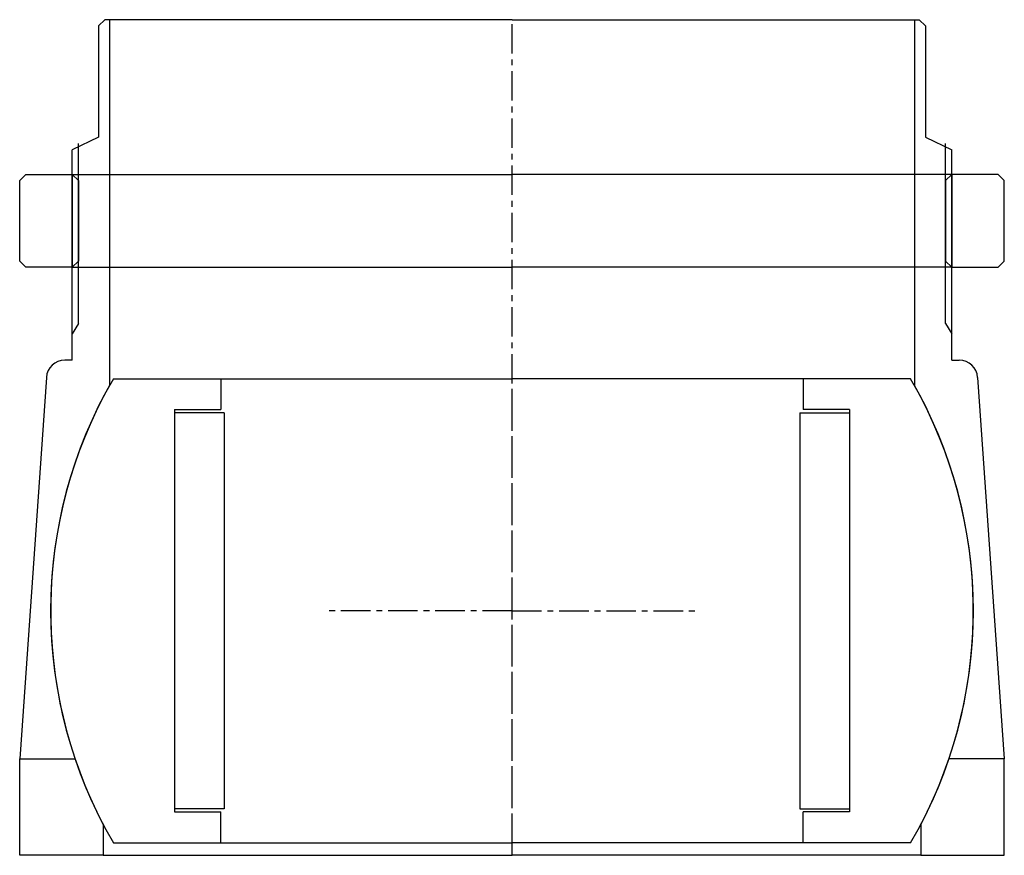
# Model space of a CAD drawing. Header units: millimetres. Extents: x -80 to 79, y 0 to 135.
import ezdxf

# ---------------------------------------------------------------- set-up
doc = ezdxf.new("R2010")
doc.units = ezdxf.units.MM
doc.header["$LTSCALE"] = 0.15
doc.header["$MEASUREMENT"] = 0
doc.linetypes.add('CENTER', pattern=[50.8, 31.75, -6.35, 6.35, -6.35])
doc.layers.get('0').update_dxf_attribs({"linetype": 'CONTINUOUS'})
doc.layers.add('CENTER', color=1, linetype='CENTER')

# ---------------------------------------------------------------- blocks, each defined once
blk = doc.blocks.new('5BT-159-149-house')
for p, q in [((-65.75, 95.5), (-66.75, 94.5)), ((-65, 95.5), (-65.75, 95.5)), ((-65, 95.5), (-65, 36.4)), ((0, 95.5), (-65, 95.5)), ((0, 95.5), (65, 95.5)), ((65, 95.5), (65, 36.4)), ((65, 95.5), (65.75, 95.5)), ((65.75, 95.5), (66.75, 94.5)), ((-66.75, 94.5), (-66.75, 76.5)), ((66.75, 94.5), (66.75, 76.5)), ((-66.75, 76.5), (-71, 74.5)), ((66.75, 76.5), (71, 74.5)), ((-70, 46.43), (-70, 75.5)), ((70, 46.43), (70, 75.5)), ((-71, 40.5), (-71, 74.5)), ((71, 40.5), (71, 74.5)), ((-70, 46.43), (-71, 44.74)), ((70, 46.43), (71, 44.74)), ((-71, 40.5), (-72.2, 40.5)), ((71, 40.5), (72.2, 40.5)), ((-75.19, 37.69), (-79.5, -23.9)), ((75.19, 37.69), (79.5, -23.9)), ((-79.5, -39.5), (-79.5, -23.9)), ((-79.5, -23.9), (-70.56, -23.9)), ((79.5, -23.9), (70.56, -23.9)), ((79.5, -39.5), (79.5, -23.9)), ((-66, -34.56), (-66, -39.5)), ((66, -34.56), (66, -39.5)), ((-66, -39.5), (-79.5, -39.5)), ((-66, -39.5), (0, -39.5)), ((66, -39.5), (0, -39.5)), ((66, -39.5), (79.5, -39.5))]:
    blk.add_line(p, q)
for centre, radius, start, end in [((-72.2, 37.5), 3, 89.9974, 176.3089), ((72.2, 37.5), 3, 3.6911, 90.0026), ((0, 0), 74.5, 150.7485, 207.6368), ((0, 0), 74.5, 332.3632, 29.2515)]:
    blk.add_arc(centre, radius, start, end)
at = {"layer": 'CENTER'}
blk.add_line((0, -39.5), (0, 95.5), dxfattribs=at)
blk = doc.blocks.new('5BT-159-149-nut')
for p, q in [((-78.5, 15), (-79.5, 14)), ((-78.5, 15), (-71, 15)), ((-71, 15), (0, 15)), ((-71, 15), (-71, 0)), ((-71, 15), (-70, 14)), ((71, 15), (0, 15)), ((71, 15), (70, 14)), ((71, 15), (71, 0)), ((78.5, 15), (71, 15)), ((78.5, 15), (79.5, 14)), ((-79.5, 1), (-79.5, 14)), ((-70, 14), (-70, 1)), ((70, 14), (70, 1)), ((79.5, 1), (79.5, 14)), ((-78.5, 0), (-79.5, 1)), ((-71, 0), (-78.5, 0)), ((-70, 1), (-71, 0)), ((-71, 0), (0, 0)), ((71, 0), (0, 0)), ((70, 1), (71, 0)), ((71, 0), (78.5, 0)), ((78.5, 0), (79.5, 1))]:
    blk.add_line(p, q)
blk = doc.blocks.new('Ball-149-93')
for p, q in [((-64.37, 37.5), (0, 37.5)), ((-47, 37.5), (-47, 32.5)), ((64.37, 37.5), (0, 37.5)), ((47, 37.5), (47, 32.5)), ((-54.5, 32.5), (-47, 32.5)), ((-54.5, 32.5), (-54.5, -32.5)), ((-46.5, 32), (-54.5, 32)), ((-46.5, 32), (-46.5, -32)), ((46.5, 32), (54.5, 32)), ((46.5, 32), (46.5, -32)), ((54.5, 32.5), (47, 32.5)), ((54.5, 32.5), (54.5, -32.5)), ((-46.5, -32), (-54.5, -32)), ((-54.5, -32.5), (-47, -32.5)), ((-47, -37.5), (-47, -32.5)), ((46.5, -32), (54.5, -32)), ((47, -37.5), (47, -32.5)), ((54.5, -32.5), (47, -32.5)), ((-64.37, -37.5), (0, -37.5)), ((64.37, -37.5), (0, -37.5))]:
    blk.add_line(p, q)
for start, end in [(149.7777, 210.2223), (329.7777, 30.2223)]:
    blk.add_arc((0, 0), 74.5, start, end)
at = {"layer": 'CENTER'}
for p, q in [((0, -37.5), (0, 37.5)), ((0, 0), (-30, 0)), ((0, 0), (30, 0))]:
    blk.add_line(p, q, dxfattribs=at)

msp = doc.modelspace()

# ---------------------------------------------------------------- block references
for name, p in [('5BT-159-149-house', (0, 39.5)), ('5BT-159-149-nut', (0, 95)), ('Ball-149-93', (0, 39.5))]:
    msp.add_blockref(name, p)

doc.saveas('drawing.dxf')
